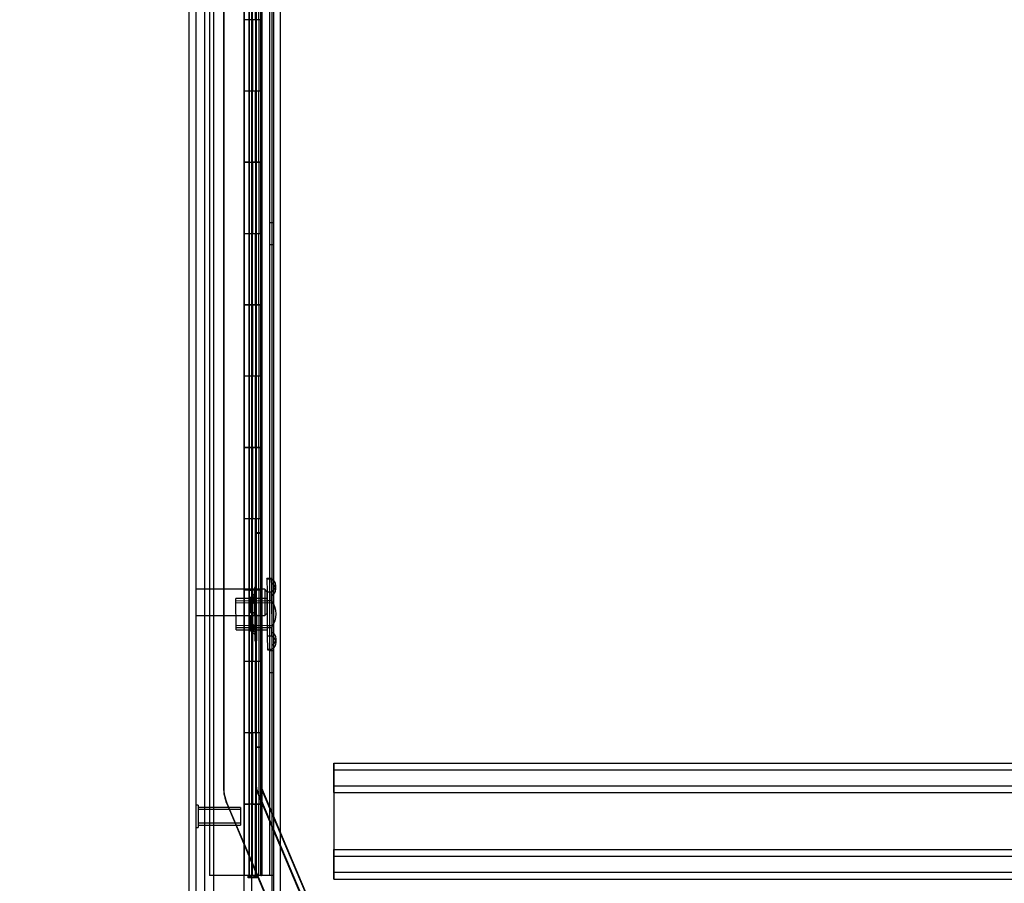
# Model space of a CAD drawing. Header units: inches. Extents: x 1 to 359, y -2 to 239.
# Tile 56 of 67: x 175 to 188, y 93 to 105. Entities that reach past the tile are written whole.
import ezdxf
from ezdxf.enums import TextEntityAlignment as Align
from ezdxf.lldxf.tags import DXFTag

# ---------------------------------------------------------------- set-up
doc = ezdxf.new("R2010")
doc.units = ezdxf.units.IN
doc.header["$MEASUREMENT"] = 0
for name, color, linetype in [('COM53964-2', 7, 'Continuous'), ('COM54746-60', 7, 'Continuous'), ('COM70220', 7, 'Continuous'), ('COM70739-9', 7, 'Continuous'), ('COM70839-3', 7, 'Continuous'), ('COM71196-7', 7, 'Continuous'), ('COM71301-7', 7, 'Continuous'), ('Default', 7, 'Continuous'), ('NTS18147', 7, 'Continuous'), ('STD26122', 7, 'Continuous'), ('STD26258', 7, 'Continuous'), ('WAM30038', 7, 'Continuous')]:
    doc.layers.add(name, color=color, linetype=linetype)
doc.styles.add('SEACAD_Times_New_Roman', font='times.ttf')
tags = doc.linetypes.add('HIDDEN2', pattern=[0.1875, 0.125, -0.0625]).pattern_tags.tags
tags[6:7] = [DXFTag(74, 4), DXFTag(75, 0), DXFTag(340, '0'), DXFTag(46, 0.0), DXFTag(50, 0.0), DXFTag(44, 0.0), DXFTag(45, 0.0)]
tags[4:5] = [DXFTag(74, 4), DXFTag(75, 0), DXFTag(340, '0'), DXFTag(46, 0.0), DXFTag(50, 0.0), DXFTag(44, 0.0), DXFTag(45, 0.0)]
doc.dimstyles.new('HAMMOND_(STH_-_300x200)', dxfattribs={"dimtxt": 1.5, "dimasz": 1.875, "dimexe": 0.75, "dimexo": 0.75, "dimgap": 0.375, "dimtad": 0, "dimtih": 1, "dimtoh": 1, "dimzin": 0, "dimdsep": 46, "dimtxsty": 'SEACAD_Times_New_Roman', "dimblk1": '_SE_FILLED', "dimblk2": '_SE_FILLED', "dimsah": 1, "dimcen": 0.75, "dimadec": 0, "dimazin": 0, "dimtfac": 0.8, "dimtofl": 0, "dimtmove": 0, "dimatfit": 3, "dimfxl": 1, "dimtolj": 1, "dimtzin": 0, "dimarcsym": 0})

# ---------------------------------------------------------------- blocks, each defined once
blk = doc.blocks.new('SE4')
at = {"layer": 'COM53964-2', "color": 7, "linetype": 'HIDDEN2'}
for p, q in [((178.995, 95.061), (178.995, 94.923)), ((178.995, 95.061), (201.37, 95.061)), ((178.996, 94.923), (178.996, 95.061)), ((178.995, 94.966), (201.37, 94.966)), ((178.995, 94.923), (178.995, 93.574)), ((178.996, 94.785), (178.996, 94.923)), ((178.996, 94.647), (178.996, 94.785)), ((178.995, 94.742), (201.37, 94.742)), ((178.995, 94.647), (201.37, 94.647)), ((178.996, 94.647), (178.996, 93.85)), ((178.995, 93.85), (201.37, 93.85)), ((178.996, 93.712), (178.996, 93.85)), ((178.995, 93.755), (201.37, 93.755)), ((178.996, 93.574), (178.996, 93.712)), ((178.995, 93.574), (178.995, 93.436)), ((178.995, 93.531), (201.37, 93.531)), ((178.996, 93.436), (178.996, 93.574)), ((178.995, 93.436), (201.37, 93.436))]:
    blk.add_line(p, q, dxfattribs=at)
at = {"layer": 'COM54746-60', "color": 7, "linetype": 'HIDDEN2'}
for p, q in [((177.25, 153.486), (177.25, 93.486)), ((178.091, 153.486), (178.091, 93.486)), ((177.805, 152.486), (177.805, 93.486)), ((177.905, 93.486), (177.905, 152.486)), ((177.8, 106.486), (177.8, 105.485)), ((177.844, 106.486), (177.844, 105.485)), ((177.85, 106.486), (177.85, 105.485)), ((177.855, 105.486), (177.855, 106.486)), ((177.897, 105.486), (177.897, 106.486)), ((177.91, 105.485), (177.91, 106.486)), ((177.942, 105.486), (177.942, 106.486)), ((177.99, 105.486), (177.99, 106.486)), ((177.8, 105.486), (177.8, 104.486)), ((177.844, 104.486), (177.844, 105.485)), ((177.85, 104.486), (177.85, 105.485)), ((177.855, 105.486), (177.855, 104.486)), ((177.897, 105.486), (177.897, 104.486)), ((177.91, 104.486), (177.91, 105.485)), ((177.972, 105.485), (177.972, 105.486)), ((177.972, 104.486), (177.972, 105.485)), ((177.981, 105.486), (177.981, 104.486)), ((177.99, 105.486), (177.986, 105.486)), ((177.986, 104.486), (177.986, 105.486)), ((177.99, 104.486), (177.99, 105.486)), ((177.8, 104.486), (177.8, 103.485)), ((177.844, 104.486), (177.844, 103.485)), ((177.85, 104.486), (177.85, 103.485)), ((177.855, 103.486), (177.855, 104.486)), ((177.897, 103.486), (177.897, 104.486)), ((177.91, 103.485), (177.91, 104.486)), ((177.942, 103.486), (177.942, 104.486)), ((177.99, 104.486), (177.986, 104.486)), ((177.99, 103.486), (177.99, 104.486)), ((177.8, 103.487), (177.738, 103.487)), ((177.8, 103.487), (177.844, 103.487)), ((177.8, 103.486), (177.8, 102.486)), ((177.972, 103.487), (177.844, 103.487)), ((177.844, 102.486), (177.844, 103.485)), ((177.85, 102.486), (177.85, 103.485)), ((177.855, 103.486), (177.855, 102.486)), ((177.897, 103.486), (177.897, 102.486)), ((177.91, 102.486), (177.91, 103.485)), ((177.972, 103.485), (177.972, 103.486)), ((177.972, 102.486), (177.972, 103.485)), ((177.981, 103.486), (177.981, 102.486)), ((177.99, 103.486), (177.986, 103.486)), ((177.986, 102.486), (177.986, 103.486)), ((177.99, 102.486), (177.99, 103.486)), ((178.153, 102.638), (178.091, 102.638)), ((177.8, 102.486), (177.8, 101.485)), ((177.844, 102.486), (177.844, 101.485)), ((177.85, 102.486), (177.85, 101.485)), ((177.855, 101.486), (177.855, 102.486)), ((177.897, 101.486), (177.897, 102.486)), ((177.91, 101.485), (177.91, 102.486)), ((177.942, 101.486), (177.942, 102.486)), ((177.99, 102.486), (177.986, 102.486)), ((177.99, 101.486), (177.99, 102.486)), ((178.091, 102.334), (178.153, 102.334)), ((177.8, 101.487), (177.738, 101.487)), ((177.8, 101.487), (177.844, 101.487)), ((177.8, 101.486), (177.8, 100.486)), ((177.972, 101.487), (177.844, 101.487)), ((177.844, 100.486), (177.844, 101.485)), ((177.85, 100.486), (177.85, 101.485)), ((177.855, 101.486), (177.855, 100.486)), ((177.897, 101.486), (177.897, 100.486)), ((177.91, 100.486), (177.91, 101.485)), ((177.972, 101.485), (177.972, 101.486)), ((177.972, 100.486), (177.972, 101.485)), ((177.981, 101.486), (177.981, 100.486)), ((177.99, 101.486), (177.986, 101.486)), ((177.986, 100.486), (177.986, 101.486)), ((177.99, 100.486), (177.99, 101.486)), ((177.8, 100.486), (177.8, 99.485)), ((177.844, 100.486), (177.844, 99.485)), ((177.85, 100.486), (177.85, 99.485)), ((177.855, 99.486), (177.855, 100.486)), ((177.897, 99.486), (177.897, 100.486)), ((177.91, 99.485), (177.91, 100.486)), ((177.942, 99.486), (177.942, 100.486)), ((177.99, 100.486), (177.986, 100.486)), ((177.99, 99.486), (177.99, 100.486)), ((177.8, 99.487), (177.738, 99.487)), ((177.8, 99.487), (177.844, 99.487)), ((177.8, 99.486), (177.8, 98.486)), ((177.972, 99.487), (177.844, 99.487)), ((177.844, 98.486), (177.844, 99.485)), ((177.85, 98.486), (177.85, 99.485)), ((177.855, 99.486), (177.855, 98.486)), ((177.897, 99.486), (177.897, 98.486)), ((177.91, 98.486), (177.91, 99.485)), ((177.972, 99.485), (177.972, 99.486)), ((177.972, 98.486), (177.972, 99.485)), ((177.981, 99.486), (177.981, 98.486)), ((177.99, 99.486), (177.986, 99.486)), ((177.986, 98.486), (177.986, 99.486)), ((177.99, 98.486), (177.99, 99.486)), ((177.8, 98.486), (177.8, 97.485)), ((177.844, 98.486), (177.844, 97.485)), ((177.85, 98.486), (177.85, 97.485)), ((177.855, 97.486), (177.855, 98.486)), ((177.897, 97.486), (177.897, 98.486)), ((177.91, 97.485), (177.91, 98.486)), ((177.942, 97.486), (177.942, 98.486)), ((177.99, 98.486), (177.986, 98.486)), ((177.99, 97.486), (177.99, 98.486)), ((177.8, 97.487), (177.738, 97.487)), ((177.8, 97.487), (177.844, 97.487)), ((177.8, 97.486), (177.8, 96.486)), ((177.972, 97.487), (177.844, 97.487)), ((177.844, 96.486), (177.844, 97.485)), ((177.85, 96.486), (177.85, 97.485)), ((177.855, 97.486), (177.855, 96.486)), ((177.897, 97.486), (177.897, 96.486)), ((177.91, 96.486), (177.91, 97.485)), ((177.972, 97.485), (177.972, 97.486)), ((177.972, 96.486), (177.972, 97.485)), ((177.981, 97.486), (177.981, 96.486)), ((177.99, 97.486), (177.986, 97.486)), ((177.986, 96.486), (177.986, 97.486)), ((177.99, 96.486), (177.99, 97.486)), ((178.153, 96.638), (178.091, 96.638)), ((177.8, 96.486), (177.8, 95.485)), ((177.844, 96.486), (177.844, 95.485)), ((177.85, 96.486), (177.85, 95.485)), ((177.855, 95.486), (177.855, 96.486)), ((177.897, 95.486), (177.897, 96.486)), ((177.91, 95.485), (177.91, 96.486)), ((177.942, 95.486), (177.942, 96.486)), ((177.99, 96.486), (177.986, 96.486)), ((177.99, 95.486), (177.99, 96.486)), ((178.091, 96.334), (178.153, 96.334)), ((177.8, 95.487), (177.738, 95.487)), ((177.8, 95.487), (177.844, 95.487)), ((177.8, 95.486), (177.8, 94.486)), ((177.972, 95.487), (177.844, 95.487)), ((177.844, 94.486), (177.844, 95.485)), ((177.85, 94.486), (177.85, 95.485)), ((177.855, 95.486), (177.855, 94.486)), ((177.897, 95.486), (177.897, 94.486)), ((177.91, 94.486), (177.91, 95.485)), ((177.972, 95.485), (177.972, 95.486)), ((177.972, 94.486), (177.972, 95.485)), ((177.981, 95.486), (177.981, 94.486)), ((177.99, 95.486), (177.986, 95.486)), ((177.986, 94.486), (177.986, 95.486)), ((177.99, 94.486), (177.99, 95.486)), ((177.738, 94.486), (177.8, 94.486)), ((177.8, 94.486), (177.8, 93.486)), ((177.844, 94.486), (177.8, 94.486)), ((177.844, 94.486), (177.844, 93.486)), ((177.844, 94.486), (177.972, 94.486)), ((177.85, 94.486), (177.85, 93.486)), ((177.855, 93.486), (177.855, 94.486)), ((177.897, 93.486), (177.897, 94.486)), ((177.91, 93.486), (177.91, 94.486)), ((177.942, 93.486), (177.942, 94.486)), ((177.99, 94.486), (177.986, 94.486)), ((177.99, 93.486), (177.99, 94.486)), ((177.736, 93.486), (177.25, 93.486)), ((177.972, 93.486), (177.981, 93.486))]:
    blk.add_line(p, q, dxfattribs=at)
at = {"layer": 'COM54746-60', "color": 7, "linetype": 'Continuous'}
for p, q in [((177.738, 106.486), (177.738, 105.485)), ((177.972, 105.486), (177.972, 106.486)), ((177.981, 105.486), (177.981, 106.486)), ((177.986, 106.486), (177.986, 105.486)), ((177.942, 105.486), (177.738, 105.486)), ((177.738, 105.486), (177.738, 104.486)), ((177.972, 105.485), (177.738, 105.485)), ((177.942, 105.486), (177.942, 104.486)), ((177.986, 105.486), (177.942, 105.486)), ((177.738, 104.486), (177.738, 103.485)), ((177.942, 104.486), (177.738, 104.486)), ((177.942, 104.486), (177.738, 104.486)), ((177.986, 104.486), (177.942, 104.486)), ((177.972, 103.486), (177.972, 104.486)), ((177.981, 103.486), (177.981, 104.486)), ((177.986, 104.486), (177.986, 103.486)), ((177.942, 103.486), (177.738, 103.486)), ((177.738, 103.486), (177.738, 102.486)), ((177.972, 103.485), (177.738, 103.485)), ((177.942, 103.486), (177.942, 102.486)), ((177.986, 103.486), (177.942, 103.486)), ((177.738, 102.486), (177.738, 101.485)), ((177.942, 102.486), (177.738, 102.486)), ((177.942, 102.486), (177.738, 102.486)), ((177.986, 102.486), (177.942, 102.486)), ((177.972, 101.486), (177.972, 102.486)), ((177.981, 101.486), (177.981, 102.486)), ((177.986, 102.486), (177.986, 101.486)), ((177.942, 101.486), (177.738, 101.486)), ((177.738, 101.486), (177.738, 100.486)), ((177.972, 101.485), (177.738, 101.485)), ((177.942, 101.486), (177.942, 100.486)), ((177.986, 101.486), (177.942, 101.486)), ((177.738, 100.486), (177.738, 99.485)), ((177.942, 100.486), (177.738, 100.486)), ((177.942, 100.486), (177.738, 100.486)), ((177.986, 100.486), (177.942, 100.486)), ((177.972, 99.486), (177.972, 100.486)), ((177.981, 99.486), (177.981, 100.486)), ((177.986, 100.486), (177.986, 99.486)), ((177.942, 99.486), (177.738, 99.486)), ((177.738, 99.486), (177.738, 98.486)), ((177.972, 99.485), (177.738, 99.485)), ((177.942, 99.486), (177.942, 98.486)), ((177.986, 99.486), (177.942, 99.486)), ((177.738, 98.486), (177.738, 97.485)), ((177.942, 98.486), (177.738, 98.486)), ((177.942, 98.486), (177.738, 98.486)), ((177.986, 98.486), (177.942, 98.486)), ((177.972, 97.486), (177.972, 98.486)), ((177.981, 97.486), (177.981, 98.486)), ((177.986, 98.486), (177.986, 97.486)), ((177.942, 97.486), (177.738, 97.486)), ((177.738, 97.486), (177.738, 96.486)), ((177.972, 97.485), (177.738, 97.485)), ((177.942, 97.486), (177.942, 96.486)), ((177.986, 97.486), (177.942, 97.486)), ((177.738, 96.486), (177.738, 95.485)), ((177.942, 96.486), (177.738, 96.486)), ((177.942, 96.486), (177.738, 96.486)), ((177.986, 96.486), (177.942, 96.486)), ((177.972, 95.486), (177.972, 96.486)), ((177.981, 95.486), (177.981, 96.486)), ((177.986, 96.486), (177.986, 95.486)), ((177.942, 95.486), (177.738, 95.486)), ((177.738, 95.486), (177.738, 94.486)), ((177.972, 95.485), (177.738, 95.485)), ((177.942, 95.486), (177.942, 94.486)), ((177.986, 95.486), (177.942, 95.486)), ((177.738, 94.486), (177.738, 93.486)), ((177.942, 94.486), (177.738, 94.486)), ((177.942, 94.486), (177.738, 94.486)), ((177.986, 94.486), (177.942, 94.486)), ((177.972, 93.486), (177.972, 94.486)), ((177.981, 93.486), (177.981, 94.486)), ((177.986, 94.486), (177.986, 93.486)), ((177.738, 93.486), (177.736, 93.486)), ((177.972, 93.486), (177.738, 93.486)), ((177.793, 93.451), (177.793, 93.477)), ((177.793, 93.477), (177.843, 93.477)), ((177.843, 93.451), (177.793, 93.451)), ((177.805, 93.486), (177.805, 93.477)), ((177.868, 93.477), (177.843, 93.477)), ((177.868, 93.451), (177.843, 93.451)), ((177.868, 93.477), (177.918, 93.477)), ((177.918, 93.451), (177.868, 93.451)), ((177.905, 93.477), (177.905, 93.486)), ((177.918, 93.477), (177.918, 93.451)), ((177.986, 93.486), (177.981, 93.486)), ((178.153, 93.486), (177.986, 93.486))]:
    blk.add_line(p, q, dxfattribs=at)
at = {"layer": 'COM70220', "color": 7, "linetype": 'HIDDEN2'}
for p, q in [((177.062, 92.92), (177.062, 153.98)), ((177.063, 92.92), (177.063, 153.98)), ((177.065, 92.92), (177.065, 153.98)), ((177.311, 92.92), (177.311, 153.98))]:
    blk.add_line(p, q, dxfattribs=at)
at = {"layer": 'COM70739-9', "color": 7, "linetype": 'HIDDEN2'}
blk.add_line((178.123, 153.687), (178.123, 93.067), dxfattribs=at)
at = {"layer": 'COM70839-3', "color": 7, "linetype": 'HIDDEN2'}
for p, q in [((177.906, 94.714), (177.909, 122.617)), ((177.909, 94.722), (177.909, 122.624)), ((177.978, 94.714), (177.981, 122.617)), ((177.981, 94.722), (177.981, 122.624)), ((177.45, 120.356), (177.447, 94.714)), ((177.45, 120.364), (177.45, 94.722)), ((177.978, 98.283), (177.906, 98.283)), ((177.981, 98.291), (177.909, 98.291)), ((177.906, 95.283), (177.978, 95.283)), ((177.909, 95.291), (177.981, 95.291)), ((178.691, 92.843), (177.915, 94.672)), ((178.694, 92.85), (177.918, 94.68)), ((178.757, 92.871), (177.981, 94.7)), ((178.76, 92.879), (177.984, 94.708)), ((177.492, 94.493), (178.243, 92.722)), ((177.495, 94.5), (178.25, 92.722))]:
    blk.add_line(p, q, dxfattribs=at)
for centre, radius, start, end in [((178.014, 94.714), 0.567, 179.9934, 202.9934), ((178.017, 94.722), 0.567, 180, 203), ((178.014, 94.714), 0.108, 179.9934, 202.9934), ((178.017, 94.722), 0.108, 180, 203), ((178.014, 94.714), 0.036, 179.9934, 202.9934), ((178.017, 94.722), 0.036, 180, 203)]:
    blk.add_arc(centre, radius, start, end, dxfattribs=at)
at = {"layer": 'COM71196-7', "color": 7, "linetype": 'Continuous'}
for p, q in [((177.736, 92.315), (177.736, 154.657)), ((176.966, 92.41), (176.966, 154.562))]:
    blk.add_line(p, q, dxfattribs=at)
at = {"layer": 'COM71196-7', "color": 7, "linetype": 'HIDDEN2'}
for p, q in [((177.061, 92.41), (177.061, 154.562)), ((177.841, 154.127), (177.841, 92.627))]:
    blk.add_line(p, q, dxfattribs=at)
at = {"layer": 'COM71301-7', "color": 7, "linetype": 'HIDDEN2'}
for p, q in [((177.186, 92.722), (177.186, 154.032)), ((178.248, 92.722), (178.248, 154.032))]:
    blk.add_line(p, q, dxfattribs=at)
at = {"layer": 'COM71301-7', "color": 7, "linetype": 'Continuous'}
blk.add_line((178.153, 92.722), (178.153, 154.032), dxfattribs=at)
at = {"layer": 'NTS18147', "color": 7, "linetype": 'HIDDEN2'}
for p, q in [((178.056, 97.647), (178.056, 97.652)), ((178.119, 97.652), (178.056, 97.652)), ((178.056, 97.647), (178.057, 97.458)), ((178.056, 97.647), (178.119, 97.647)), ((178.119, 97.652), (178.119, 97.647)), ((178.12, 97.593), (178.119, 97.647)), ((178.12, 97.593), (178.12, 97.459)), ((178.182, 97.499), (178.182, 97.553)), ((178.12, 97.459), (178.057, 97.458)), ((178.057, 97.458), (178.058, 97.341)), ((178.121, 97.341), (178.12, 97.459)), ((178.058, 97.372), (177.62, 97.369)), ((177.623, 96.929), (177.62, 97.369)), ((177.621, 97.337), (178.121, 97.34)), ((178.121, 97.309), (177.621, 97.306)), ((178.058, 97.341), (178.06, 96.963)), ((178.058, 97.341), (178.121, 97.341)), ((178.121, 97.341), (178.123, 96.963)), ((177.623, 96.993), (178.123, 96.996)), ((177.623, 96.962), (178.123, 96.965)), ((177.623, 96.929), (178.06, 96.932)), ((178.06, 96.963), (178.061, 96.845)), ((178.123, 96.963), (178.06, 96.963)), ((178.061, 96.845), (178.124, 96.846)), ((178.061, 96.845), (178.062, 96.656)), ((178.124, 96.846), (178.123, 96.963)), ((178.124, 96.846), (178.125, 96.711)), ((178.125, 96.711), (178.125, 96.657)), ((178.186, 96.752), (178.186, 96.806)), ((178.125, 96.657), (178.062, 96.656)), ((178.062, 96.656), (178.062, 96.652)), ((178.062, 96.652), (178.125, 96.652)), ((178.125, 96.652), (178.125, 96.657))]:
    blk.add_line(p, q, dxfattribs=at)
blk.add_arc((177.866, 97.151), 0.318, 323.9714, 36.7038, dxfattribs=at)
for centre in [(177.863, 97.552), (177.864, 97.497), (177.868, 96.804), (177.868, 96.75)]:
    blk.add_ellipse(centre, major_axis=(-0.318, -0.002), ratio=0.5, start_param=2.506883, end_param=3.776302, dxfattribs=at)
at = {"layer": 'STD26122', "color": 7, "linetype": 'HIDDEN2'}
for p, q in [((178.026, 97.5), (177.061, 97.5)), ((178.026, 97.5), (178.026, 97.13)), ((178.061, 97.465), (178.026, 97.5)), ((178.061, 97.165), (178.061, 97.465)), ((177.061, 97.13), (178.026, 97.13)), ((178.026, 97.13), (178.061, 97.165))]:
    blk.add_line(p, q, dxfattribs=at)
at = {"layer": 'STD26258', "color": 7, "linetype": 'HIDDEN2'}
for p, q in [((177.092, 94.471), (177.061, 94.471)), ((177.092, 94.471), (177.092, 94.159)), ((177.686, 94.44), (177.092, 94.44)), ((177.686, 94.41), (177.092, 94.41)), ((177.686, 94.44), (177.686, 94.19)), ((177.686, 94.221), (177.092, 94.221)), ((177.061, 94.159), (177.092, 94.159)), ((177.092, 94.19), (177.686, 94.19))]:
    blk.add_line(p, q, dxfattribs=at)
at = {"layer": 'WAM30038', "color": 7, "linetype": 'HIDDEN2'}
for p, q in [((177.883, 97.526), (177.887, 96.776)), ((177.907, 97.526), (177.883, 97.526)), ((177.907, 97.526), (177.911, 96.776)), ((177.907, 97.437), (177.883, 97.437)), ((177.82, 97.324), (177.82, 97.379)), ((177.82, 97.379), (177.82, 97.324)), ((177.836, 97.361), (177.82, 97.379)), ((177.865, 97.353), (177.82, 97.324)), ((177.82, 97.324), (177.865, 97.353)), ((177.82, 97.299), (177.865, 97.328)), ((177.865, 97.328), (177.82, 97.299)), ((177.82, 97.324), (177.836, 97.312)), ((177.836, 97.312), (177.82, 97.324)), ((177.821, 97.168), (177.82, 97.299)), ((177.836, 97.287), (177.82, 97.299)), ((177.82, 97.299), (177.821, 97.168)), ((177.82, 97.299), (177.836, 97.287)), ((177.836, 97.312), (177.836, 97.361)), ((177.836, 97.361), (177.836, 97.312)), ((177.836, 97.312), (177.901, 97.353)), ((177.901, 97.353), (177.836, 97.312)), ((177.901, 97.328), (177.836, 97.287)), ((177.836, 97.287), (177.901, 97.328)), ((177.837, 97.168), (177.836, 97.287)), ((177.836, 97.287), (177.837, 97.168)), ((177.908, 97.358), (177.878, 97.358)), ((177.866, 97.168), (177.821, 97.168)), ((177.822, 97.001), (177.821, 97.133)), ((177.821, 97.133), (177.866, 97.133)), ((177.821, 97.133), (177.822, 97.001)), ((177.838, 97.014), (177.837, 97.133)), ((177.837, 97.133), (177.838, 97.014)), ((177.866, 97.168), (177.902, 97.168)), ((177.866, 97.133), (177.902, 97.133)), ((177.822, 97.001), (177.838, 97.014)), ((177.838, 97.014), (177.822, 97.001)), ((177.867, 96.973), (177.822, 97.001)), ((177.822, 97.001), (177.867, 96.973)), ((177.838, 96.989), (177.822, 96.977)), ((177.822, 96.977), (177.838, 96.989)), ((177.823, 96.922), (177.822, 96.977)), ((177.822, 96.977), (177.867, 96.949)), ((177.822, 96.977), (177.823, 96.922)), ((177.867, 96.949), (177.822, 96.977)), ((177.838, 97.014), (177.903, 96.974)), ((177.903, 96.974), (177.838, 97.014)), ((177.838, 96.94), (177.838, 96.989)), ((177.903, 96.949), (177.838, 96.989)), ((177.838, 96.989), (177.838, 96.94)), ((177.838, 96.989), (177.903, 96.949)), ((177.823, 96.922), (177.838, 96.94)), ((177.881, 96.943), (177.91, 96.944)), ((177.881, 96.943), (177.881, 96.943)), ((177.887, 96.865), (177.911, 96.865)), ((177.887, 96.776), (177.911, 96.776))]:
    blk.add_line(p, q, dxfattribs=at)
for centre, radius, start, end in [((177.295, 98.05), 0.85, 312.0434, 313.7869), ((177.293, 98.053), 0.854, 312.0475, 313.7828), ((177.867, 97.15), 0.0181, 2.1094, 93.4106), ((177.867, 97.151), 0.0182, 267.4985, 358.3318), ((177.303, 96.241), 0.854, 46.8923, 48.6277)]:
    blk.add_arc(centre, radius, start, end, dxfattribs=at)
for points, knots in [([(177.82, 97.379), (177.833, 97.39), (177.845, 97.402), (177.858, 97.413), (177.86, 97.415), (177.862, 97.417), (177.865, 97.419)], [0, 0, 0, 0, 0.858552, 0.858552, 0.858552, 1, 1, 1, 1]), ([(177.901, 97.419), (177.899, 97.418), (177.897, 97.416), (177.896, 97.415), (177.876, 97.397), (177.856, 97.379), (177.836, 97.361)], [0, 0, 0, 0, 0.073129, 0.073129, 0.073129, 1, 1, 1, 1]), ([(177.878, 97.358), (177.878, 97.358), (177.878, 97.358), (177.873, 97.357), (177.869, 97.355), (177.865, 97.353)], [0.4389304, 0.4389304, 0.4389304, 0.4389304, 0.5, 0.5, 1, 1, 1, 1]), ([(177.865, 97.328), (177.867, 97.329), (177.869, 97.331), (177.873, 97.334), (177.875, 97.336), (177.879, 97.341), (177.881, 97.343), (177.883, 97.348), (177.884, 97.351), (177.884, 97.353)], [0, 0, 0, 0, 0.25, 0.25, 0.5, 0.5, 0.75, 0.75, 1, 1, 1, 1]), ([(177.886, 96.949), (177.886, 96.951), (177.885, 96.953), (177.883, 96.958), (177.881, 96.961), (177.876, 96.967), (177.871, 96.971), (177.867, 96.973)], [0, 0, 0, 0, 0.25, 0.25, 0.5, 0.5, 1, 1, 1, 1]), ([(177.868, 96.882), (177.866, 96.884), (177.863, 96.886), (177.861, 96.888), (177.848, 96.899), (177.835, 96.911), (177.823, 96.922)], [0, 0, 0, 0, 0.141448, 0.141448, 0.141448, 1, 1, 1, 1]), ([(177.838, 96.94), (177.859, 96.922), (177.879, 96.905), (177.899, 96.887), (177.901, 96.885), (177.902, 96.884), (177.904, 96.883)], [0, 0, 0, 0, 0.926871, 0.926871, 0.926871, 1, 1, 1, 1]), ([(177.867, 96.949), (177.869, 96.947), (177.872, 96.946), (177.876, 96.944), (177.878, 96.944), (177.88, 96.944), (177.88, 96.943), (177.881, 96.943)], [0, 0, 0, 0, 0.25, 0.25, 0.5, 0.5, 0.5626015, 0.5626015, 0.5626015, 0.5626015])]:
    blk.add_open_spline(points, degree=3, knots=knots, dxfattribs=at)
blk = doc.blocks.new('DMBLK77')
at = {"layer": 'Default', "linetype": 'Continuous', "transparency": 16777216}
for points in [[(163.212, 152.877), (163.837, 152.877), (163.525, 154.752)], [(163.212, 94.095), (163.525, 92.22), (163.837, 94.095)]]:
    blk.add_hatch(color=7, dxfattribs=at).paths.add_polyline_path(points)
at = {"layer": 'Default', "color": 7, "linetype": 'Continuous', "transparency": 16777216}
for p, q in [((176.406, 154.752), (162.775, 154.752)), ((163.525, 154.752), (163.525, 124.761)), ((163.525, 119.961), (163.525, 92.22)), ((176.406, 92.22), (162.775, 92.22))]:
    blk.add_line(p, q, dxfattribs=at)
at = {"layer": 'Default', "color": 7, "linetype": 'Continuous', "transparency": 16777216, "style": 'SEACAD_Times_New_Roman'}
for s, p in [('62.53', (160.965, 124.236)), ('DOOR', (160.379, 121.986))]:
    blk.add_text(s, height=1.5, dxfattribs=at).set_placement(p, align=Align.TOP_LEFT)
blk = doc.blocks.new('_SE_FILLED')
at = {"color": 0}
blk.add_line((0, 0), (-1, 0), dxfattribs=at)
blk.add_solid([(0, 0), (-1, -0.1665), (-1, 0.1665), (0, 0)], dxfattribs=at)
blk = doc.blocks.new('DMBLK89')
at = {"layer": 'Default', "linetype": 'Continuous', "transparency": 16777216}
for points in [[(171.559, 121.193), (172.184, 121.193), (171.871, 123.068)], [(171.559, 94.095), (171.871, 92.22), (172.184, 94.095)]]:
    blk.add_hatch(color=7, dxfattribs=at).paths.add_polyline_path(points)
at = {"layer": 'Default', "color": 7, "linetype": 'Continuous', "transparency": 16777216}
for p, q in [((175.781, 123.068), (171.121, 123.068)), ((171.871, 108.919), (171.871, 123.068)), ((171.871, 92.22), (171.871, 104.119)), ((176.406, 92.22), (171.121, 92.22))]:
    blk.add_line(p, q, dxfattribs=at)
at = {"layer": 'Default', "color": 7, "linetype": 'Continuous', "transparency": 16777216, "style": 'SEACAD_Times_New_Roman'}
for s, p in [('30.85', (169.312, 108.394)), ('TYP', (169.774, 106.144))]:
    blk.add_text(s, height=1.5, dxfattribs=at).set_placement(p, align=Align.TOP_LEFT)

msp = doc.modelspace()

# ---------------------------------------------------------------- block references
at = {"layer": 'Default'}
msp.add_blockref('SE4', (0, 0), dxfattribs=at)

# ---------------------------------------------------------------- dimensions: what is measured, and where the dimension line sits
at = {"layer": 'Default', "color": 7, "linetype": 'Continuous'}
for base, p1, p2, angle, text, picture, middle, dimtype in [((163.525, 154.752), (177.156, 154.752), (177.156, 92.22), 270, '\\A1;<>\\PDOOR', 'DMBLK77', (163.525, 123.486), 161), ((171.871, 123.068), (177.156, 92.22), (176.531, 123.068), 90, '\\A1;<>\\PTYP', 'DMBLK89', (171.871, 107.644), 160)]:
    dim = msp.add_linear_dim(base=base, p1=p1, p2=p2, angle=angle, text=text, dimstyle='HAMMOND_(STH_-_300x200)', dxfattribs=at)
    dim.commit()
    dim.dimension.update_dxf_attribs({"geometry": picture, "text_midpoint": middle, "dimtype": dimtype})

doc.saveas('drawing.dxf')
